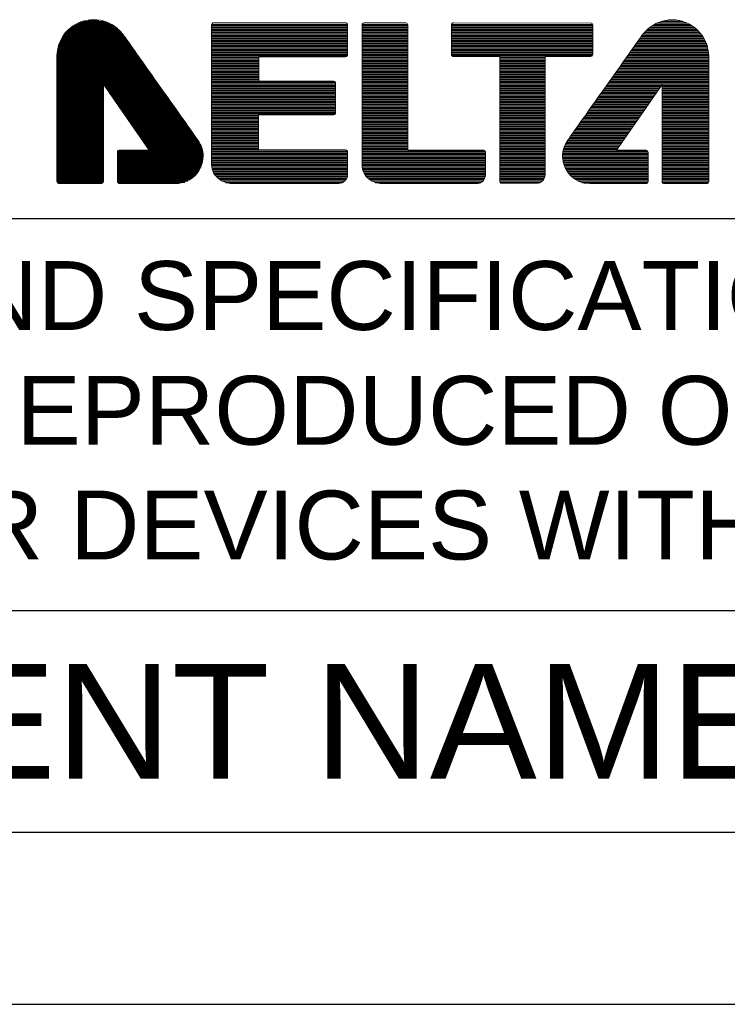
# Model space of a CAD drawing. Header units: millimetres. Extents: x 10777 to 12153, y -350 to 623.
# Tile 2 of 59: x 10953 to 11054, y -350 to -209. Entities that reach past the tile are written whole.
import ezdxf
from ezdxf.enums import TextEntityAlignment as Align

# ---------------------------------------------------------------- set-up
doc = ezdxf.new("R2010")
doc.units = ezdxf.units.MM
doc.layers.add('DIM', color=7, linetype='Continuous')
doc.styles.add('TEXTSTYLE_1', font='arial.ttf')

msp = doc.modelspace()

# ---------------------------------------------------------------- hatches: boundary and pattern name
h = msp.add_hatch()
h.set_pattern_fill('USER', scale=0.223437, pattern_type=0)
h.set_pattern_definition([(0, (6553.15967, -743.52064), (0, 0.223436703), [])])
edge = h.paths.add_edge_path()
edge.add_spline(control_points=[(11051.72, -224.25), (11051.72, -221.96), (11051.72, -219.6), (11051.72, -217.77)], knot_values=[0.930473, 0.930473, 0.930473, 0.930473, 0.942171, 0.942171, 0.942171, 0.942171], degree=3, periodic=0)
edge.add_line((11051.72, -217.77), (11037.78, -217.77))
edge.add_spline(control_points=[(11037.78, -217.77), (11037.32, -218.43), (11036.84, -219.1), (11036.38, -219.76)], knot_values=[0.127763, 0.127763, 0.127763, 0.127763, 0.136364, 0.136364, 0.136364, 0.136364], degree=3, periodic=0)
edge.add_spline(control_points=[(11036.38, -219.76), (11035.21, -221.41), (11034.07, -223.02), (11033.2, -224.25)], knot_values=[0.136364, 0.136364, 0.136364, 0.136364, 0.157769, 0.157769, 0.157769, 0.157769], degree=3, periodic=0)
edge.add_line((11033.2, -224.25), (11041.09, -224.25))
edge.add_spline(control_points=[(11041.09, -224.25), (11042.93, -221.62), (11045.08, -218.53), (11045.08, -218.53)], knot_values=[0.610286, 0.610286, 0.610286, 0.610286, 0.636364, 0.636364, 0.636364, 0.636364], degree=3, periodic=0)
edge.add_spline(control_points=[(11045.08, -218.53), (11045.08, -218.53), (11045.08, -221.23), (11045.08, -224.25)], knot_values=[0.636364, 0.636364, 0.636364, 0.636364, 0.656437, 0.656437, 0.656437, 0.656437], degree=3, periodic=0)
edge.add_line((11045.08, -224.25), (11051.72, -224.25))

# ---------------------------------------------------------------- linework, layer by layer
at = {"color": 7}
for p, q in [((10963.15, -209.34), (10964.63, -209.34)), ((10960.22, -210.79), (10967.57, -210.79)), ((10960.42, -210.61), (10967.37, -210.61)), ((10960.63, -210.43), (10967.15, -210.43)), ((10960.87, -210.25), (10966.91, -210.25)), ((10961.15, -210.06), (10966.64, -210.06)), ((10961.46, -209.88), (10966.32, -209.88)), ((10961.85, -209.7), (10965.94, -209.7)), ((10962.34, -209.52), (10965.44, -209.52)), ((10980.75, -210.18), (11000.16, -210.18)), ((10980.75, -210.4), (11000.16, -210.4)), ((10980.75, -210.62), (11000.16, -210.62)), ((10980.75, -210.85), (11000.16, -210.85)), ((10980.76, -209.95), (11000.16, -209.95)), ((11002.24, -210.18), (11008.76, -210.18)), ((11002.24, -210.4), (11008.76, -210.4)), ((11002.24, -210.62), (11008.76, -210.62)), ((11002.24, -210.85), (11008.76, -210.85)), ((11002.25, -209.95), (11008.75, -209.95)), ((11014.99, -210.18), (11035.17, -210.18)), ((11014.99, -210.4), (11035.17, -210.4)), ((11014.99, -210.62), (11035.17, -210.62)), ((11014.99, -210.85), (11035.17, -210.85)), ((11015, -209.95), (11035.16, -209.95)), ((11042.78, -210.85), (11050.21, -210.85)), ((11043.02, -210.62), (11049.97, -210.62)), ((11043.29, -210.4), (11049.7, -210.4)), ((11043.6, -210.18), (11049.39, -210.18)), ((11043.97, -209.95), (11049.03, -209.95)), ((11044.42, -209.73), (11048.58, -209.73)), ((11045.04, -209.51), (11047.96, -209.51)), ((10959.18, -212.25), (10968.72, -212.25)), ((10959.28, -212.07), (10968.6, -212.07)), ((10959.38, -211.89), (10968.47, -211.89)), ((10959.49, -211.7), (10968.34, -211.7)), ((10959.61, -211.52), (10968.21, -211.52)), ((10959.74, -211.34), (10968.07, -211.34)), ((10959.89, -211.16), (10967.91, -211.16)), ((10960.05, -210.97), (10967.75, -210.97)), ((10980.75, -211.07), (11000.16, -211.07)), ((10980.75, -211.29), (11000.16, -211.29)), ((10980.75, -211.52), (11000.16, -211.52)), ((10980.75, -211.74), (11000.16, -211.74)), ((10980.75, -211.96), (11000.16, -211.96)), ((10980.75, -212.19), (11000.16, -212.19)), ((11002.24, -211.07), (11008.76, -211.07)), ((11002.24, -211.29), (11008.76, -211.29)), ((11002.24, -211.52), (11008.76, -211.52)), ((11002.24, -211.74), (11008.76, -211.74)), ((11002.24, -211.96), (11008.76, -211.96)), ((11002.24, -212.19), (11008.76, -212.19)), ((11014.99, -211.07), (11035.17, -211.07)), ((11014.99, -211.29), (11035.17, -211.29)), ((11014.99, -211.52), (11035.17, -211.52)), ((11014.99, -211.74), (11035.17, -211.74)), ((11014.99, -211.96), (11035.17, -211.96)), ((11014.99, -212.19), (11035.17, -212.19)), ((11041.72, -212.19), (11051.17, -212.19)), ((11041.88, -211.96), (11051.05, -211.96)), ((11042.03, -211.74), (11050.92, -211.74)), ((11042.19, -211.52), (11050.77, -211.52)), ((11042.37, -211.29), (11050.6, -211.29)), ((11042.57, -211.07), (11050.42, -211.07)), ((10958.76, -213.52), (10969.62, -213.52)), ((10958.8, -213.34), (10969.49, -213.34)), ((10958.85, -213.16), (10969.36, -213.16)), ((10958.9, -212.98), (10969.23, -212.98)), ((10958.96, -212.8), (10969.11, -212.8)), ((10959.03, -212.61), (10968.98, -212.61)), ((10959.1, -212.43), (10968.85, -212.43)), ((10980.75, -212.41), (11000.16, -212.41)), ((10980.75, -212.64), (11000.16, -212.64)), ((10980.75, -212.86), (11000.16, -212.86)), ((10980.75, -213.08), (11000.16, -213.08)), ((10980.75, -213.31), (11000.16, -213.31)), ((10980.75, -213.53), (11000.16, -213.53)), ((11002.24, -212.41), (11008.76, -212.41)), ((11002.24, -212.64), (11008.76, -212.64)), ((11002.24, -212.86), (11008.76, -212.86)), ((11002.24, -213.08), (11008.76, -213.08)), ((11002.24, -213.31), (11008.76, -213.31)), ((11002.24, -213.53), (11008.76, -213.53)), ((11014.99, -212.41), (11035.17, -212.41)), ((11014.99, -212.64), (11035.17, -212.64)), ((11014.99, -212.86), (11035.17, -212.86)), ((11014.99, -213.08), (11035.17, -213.08)), ((11014.99, -213.31), (11035.17, -213.31)), ((11014.99, -213.53), (11035.17, -213.53)), ((11040.78, -213.53), (11051.62, -213.53)), ((11040.94, -213.31), (11051.58, -213.31)), ((11041.09, -213.08), (11051.52, -213.08)), ((11041.25, -212.86), (11051.45, -212.86)), ((11041.41, -212.64), (11051.37, -212.64)), ((11041.57, -212.41), (11051.27, -212.41)), ((10958.67, -214.43), (10970.26, -214.43)), ((10958.67, -214.62), (10970.39, -214.62)), ((10958.67, -214.8), (10970.52, -214.8)), ((10958.67, -214.98), (10970.65, -214.98)), ((10958.68, -214.25), (10970.13, -214.25)), ((10958.69, -214.07), (10970, -214.07)), ((10958.71, -213.89), (10969.87, -213.89)), ((10958.73, -213.71), (10969.75, -213.71)), ((10980.75, -213.75), (11000.16, -213.75)), ((10980.75, -213.98), (11000.16, -213.98)), ((10980.75, -214.2), (11000.16, -214.2)), ((10980.75, -214.42), (11000.14, -214.42)), ((10980.75, -214.65), (10987.51, -214.65)), ((10980.75, -214.87), (10987.51, -214.87)), ((11002.24, -213.75), (11008.76, -213.75)), ((11002.24, -213.98), (11008.76, -213.98)), ((11002.24, -214.2), (11008.76, -214.2)), ((11002.24, -214.42), (11008.76, -214.42)), ((11002.24, -214.65), (11008.76, -214.65)), ((11002.24, -214.87), (11008.76, -214.87)), ((11014.99, -213.75), (11035.17, -213.75)), ((11014.99, -213.98), (11035.17, -213.98)), ((11014.99, -214.2), (11035.17, -214.2)), ((11015.04, -214.42), (11035.11, -214.42)), ((11021.89, -214.65), (11028.36, -214.65)), ((11021.89, -214.87), (11028.36, -214.87)), ((11039.84, -214.87), (11051.72, -214.87)), ((11039.99, -214.65), (11051.72, -214.65)), ((11040.15, -214.42), (11051.72, -214.42)), ((11040.31, -214.2), (11051.71, -214.2)), ((11040.47, -213.98), (11051.69, -213.98)), ((11040.62, -213.75), (11051.66, -213.75)), ((10958.67, -215.16), (10970.77, -215.16)), ((10958.67, -215.34), (10970.9, -215.34)), ((10958.67, -215.53), (10971.03, -215.53)), ((10958.67, -215.71), (10971.16, -215.71)), ((10958.67, -215.89), (10971.29, -215.89)), ((10958.67, -216.07), (10971.42, -216.07)), ((10958.67, -216.25), (10971.54, -216.25)), ((10958.67, -216.44), (10971.67, -216.44)), ((10980.75, -215.09), (10987.51, -215.09)), ((10980.75, -215.32), (10987.51, -215.32)), ((10980.75, -215.54), (10987.51, -215.54)), ((10980.75, -215.76), (10987.51, -215.76)), ((10980.75, -215.99), (10987.51, -215.99)), ((10980.75, -216.21), (10987.51, -216.21)), ((10980.75, -216.43), (10987.51, -216.43)), ((11002.24, -215.09), (11008.76, -215.09)), ((11002.24, -215.32), (11008.76, -215.32)), ((11002.24, -215.54), (11008.76, -215.54)), ((11002.24, -215.76), (11008.76, -215.76)), ((11002.24, -215.99), (11008.76, -215.99)), ((11002.24, -216.21), (11008.76, -216.21)), ((11002.24, -216.43), (11008.76, -216.43)), ((11021.89, -215.09), (11028.36, -215.09)), ((11021.89, -215.32), (11028.36, -215.32)), ((11021.89, -215.54), (11028.36, -215.54)), ((11021.89, -215.76), (11028.36, -215.76)), ((11021.89, -215.99), (11028.36, -215.99)), ((11021.89, -216.21), (11028.36, -216.21)), ((11021.89, -216.43), (11028.36, -216.43)), ((11038.73, -216.43), (11051.72, -216.43)), ((11038.89, -216.21), (11051.72, -216.21)), ((11039.05, -215.99), (11051.72, -215.99)), ((11039.2, -215.76), (11051.72, -215.76)), ((11039.36, -215.54), (11051.72, -215.54)), ((11039.52, -215.32), (11051.72, -215.32)), ((11039.68, -215.09), (11051.72, -215.09)), ((10958.67, -216.62), (10971.8, -216.62)), ((10958.67, -216.8), (10971.93, -216.8)), ((10958.67, -216.98), (10972.06, -216.98)), ((10958.67, -217.16), (10972.19, -217.16)), ((10958.67, -217.35), (10972.32, -217.35)), ((10958.67, -217.53), (10972.45, -217.53)), ((10958.67, -217.71), (10972.57, -217.71)), ((10980.75, -216.66), (10987.51, -216.66)), ((10980.75, -216.88), (10987.51, -216.88)), ((10980.75, -217.1), (10987.51, -217.1)), ((10980.75, -217.33), (10987.51, -217.33)), ((10980.75, -217.55), (10987.51, -217.55)), ((10980.75, -217.77), (10987.51, -217.77)), ((11002.24, -216.66), (11008.76, -216.66)), ((11002.24, -216.88), (11008.76, -216.88)), ((11002.24, -217.1), (11008.76, -217.1)), ((11002.24, -217.33), (11008.76, -217.33)), ((11002.24, -217.55), (11008.76, -217.55)), ((11002.24, -217.77), (11008.76, -217.77)), ((11021.89, -216.66), (11028.36, -216.66)), ((11021.89, -216.88), (11028.36, -216.88)), ((11021.89, -217.1), (11028.36, -217.1)), ((11021.89, -217.33), (11028.36, -217.33)), ((11021.89, -217.55), (11028.36, -217.55)), ((11021.89, -217.77), (11028.36, -217.77)), ((11037.78, -217.77), (11051.72, -217.77)), ((11037.94, -217.55), (11051.72, -217.55)), ((11038.1, -217.33), (11051.72, -217.33)), ((11038.26, -217.1), (11051.72, -217.1)), ((11038.42, -216.88), (11051.72, -216.88)), ((11038.57, -216.66), (11051.72, -216.66)), ((10958.67, -217.89), (10972.7, -217.89)), ((10958.67, -218.07), (10972.83, -218.07)), ((10958.67, -218.26), (10972.96, -218.26)), ((10958.67, -218.44), (10973.09, -218.44)), ((10958.67, -218.62), (10965.31, -218.62)), ((10958.67, -218.8), (10965.31, -218.8)), ((10958.67, -218.99), (10965.31, -218.99)), ((10958.67, -219.17), (10965.31, -219.17)), ((10965.39, -218.62), (10973.22, -218.62)), ((10965.52, -218.8), (10973.35, -218.8)), ((10965.64, -218.99), (10973.48, -218.99)), ((10965.77, -219.17), (10973.6, -219.17)), ((10980.75, -218), (10987.51, -218)), ((10980.75, -218.22), (10998.41, -218.22)), ((10980.75, -218.44), (10998.45, -218.44)), ((10980.75, -218.67), (10998.45, -218.67)), ((10980.75, -218.89), (10998.45, -218.89)), ((10980.75, -219.11), (10998.45, -219.11)), ((11002.24, -218), (11008.76, -218)), ((11002.24, -218.22), (11008.76, -218.22)), ((11002.24, -218.44), (11008.76, -218.44)), ((11002.24, -218.67), (11008.76, -218.67)), ((11002.24, -218.89), (11008.76, -218.89)), ((11002.24, -219.11), (11008.76, -219.11)), ((11021.89, -218), (11028.36, -218)), ((11021.89, -218.22), (11028.36, -218.22)), ((11021.89, -218.44), (11028.36, -218.44)), ((11021.89, -218.67), (11028.36, -218.67)), ((11021.89, -218.89), (11028.36, -218.89)), ((11021.89, -219.11), (11028.36, -219.11)), ((10958.67, -219.35), (10965.31, -219.35)), ((10958.67, -219.53), (10965.31, -219.53)), ((10958.67, -219.71), (10965.31, -219.71)), ((10958.67, -219.9), (10965.31, -219.9)), ((10958.67, -220.08), (10965.31, -220.08)), ((10958.67, -220.26), (10965.31, -220.26)), ((10958.67, -220.44), (10965.31, -220.44)), ((10958.67, -220.62), (10965.31, -220.62)), ((10965.9, -219.35), (10973.73, -219.35)), ((10966.02, -219.53), (10973.86, -219.53)), ((10966.15, -219.71), (10973.99, -219.71)), ((10966.27, -219.9), (10974.12, -219.9)), ((10966.4, -220.08), (10974.25, -220.08)), ((10966.53, -220.26), (10974.38, -220.26)), ((10966.65, -220.44), (10974.51, -220.44)), ((10966.78, -220.62), (10974.63, -220.62)), ((10980.75, -219.34), (10998.45, -219.34)), ((10980.75, -219.56), (10998.45, -219.56)), ((10980.75, -219.79), (10998.45, -219.79)), ((10980.75, -220.01), (10998.45, -220.01)), ((10980.75, -220.23), (10998.45, -220.23)), ((10980.75, -220.46), (10998.45, -220.46)), ((10980.75, -220.68), (10998.45, -220.68)), ((11002.24, -219.34), (11008.76, -219.34)), ((11002.24, -219.56), (11008.76, -219.56)), ((11002.24, -219.79), (11008.76, -219.79)), ((11002.24, -220.01), (11008.76, -220.01)), ((11002.24, -220.23), (11008.76, -220.23)), ((11002.24, -220.46), (11008.76, -220.46)), ((11002.24, -220.68), (11008.76, -220.68)), ((11021.89, -219.34), (11028.36, -219.34)), ((11021.89, -219.56), (11028.36, -219.56)), ((11021.89, -219.79), (11028.36, -219.79)), ((11021.89, -220.01), (11028.36, -220.01)), ((11021.89, -220.23), (11028.36, -220.23)), ((11021.89, -220.46), (11028.36, -220.46)), ((11021.89, -220.68), (11028.36, -220.68)), ((10958.67, -220.81), (10965.31, -220.81)), ((10958.67, -220.99), (10965.31, -220.99)), ((10958.67, -221.17), (10965.31, -221.17)), ((10958.67, -221.35), (10965.31, -221.35)), ((10958.67, -221.53), (10965.31, -221.53)), ((10958.67, -221.72), (10965.31, -221.72)), ((10958.67, -221.9), (10965.31, -221.9)), ((10958.67, -222.08), (10965.31, -222.08)), ((10966.91, -220.81), (10974.76, -220.81)), ((10967.03, -220.99), (10974.89, -220.99)), ((10967.16, -221.17), (10975.02, -221.17)), ((10967.29, -221.35), (10975.15, -221.35)), ((10967.41, -221.53), (10975.28, -221.53)), ((10967.54, -221.72), (10975.41, -221.72)), ((10967.67, -221.9), (10975.54, -221.9)), ((10967.79, -222.08), (10975.67, -222.08)), ((10980.75, -220.9), (10998.45, -220.9)), ((10980.75, -221.13), (10998.45, -221.13)), ((10980.75, -221.35), (10998.45, -221.35)), ((10980.75, -221.57), (10998.45, -221.57)), ((10980.75, -221.8), (10998.45, -221.8)), ((10980.75, -222.02), (10998.45, -222.02)), ((11002.24, -220.9), (11008.76, -220.9)), ((11002.24, -221.13), (11008.76, -221.13)), ((11002.24, -221.35), (11008.76, -221.35)), ((11002.24, -221.57), (11008.76, -221.57)), ((11002.24, -221.8), (11008.76, -221.8)), ((11002.24, -222.02), (11008.76, -222.02)), ((11021.89, -220.9), (11028.36, -220.9)), ((11021.89, -221.13), (11028.36, -221.13)), ((11021.89, -221.35), (11028.36, -221.35)), ((11021.89, -221.57), (11028.36, -221.57)), ((11021.89, -221.8), (11028.36, -221.8)), ((11021.89, -222.02), (11028.36, -222.02)), ((10958.67, -222.26), (10965.31, -222.26)), ((10958.67, -222.44), (10965.31, -222.44)), ((10958.67, -222.63), (10965.31, -222.63)), ((10958.67, -222.81), (10965.31, -222.81)), ((10958.67, -222.99), (10965.31, -222.99)), ((10958.67, -223.17), (10965.31, -223.17)), ((10958.67, -223.35), (10965.31, -223.35)), ((10967.92, -222.26), (10975.79, -222.26)), ((10968.05, -222.44), (10975.92, -222.44)), ((10968.17, -222.63), (10976.05, -222.63)), ((10968.3, -222.81), (10976.18, -222.81)), ((10968.43, -222.99), (10976.31, -222.99)), ((10968.55, -223.17), (10976.44, -223.17)), ((10968.68, -223.35), (10976.57, -223.35)), ((10980.75, -222.24), (10998.45, -222.24)), ((10980.75, -222.47), (10998.45, -222.47)), ((10980.75, -222.69), (10998.43, -222.69)), ((10980.75, -222.91), (10987.47, -222.91)), ((10980.75, -223.14), (10987.47, -223.14)), ((10980.75, -223.36), (10987.47, -223.36)), ((11002.24, -222.24), (11008.76, -222.24)), ((11002.24, -222.47), (11008.76, -222.47)), ((11002.24, -222.69), (11008.76, -222.69)), ((11002.24, -222.91), (11008.76, -222.91)), ((11002.24, -223.14), (11008.76, -223.14)), ((11002.24, -223.36), (11008.76, -223.36)), ((11021.89, -222.24), (11028.36, -222.24)), ((11021.89, -222.47), (11028.36, -222.47)), ((11021.89, -222.69), (11028.36, -222.69)), ((11021.89, -222.91), (11028.36, -222.91)), ((11021.89, -223.14), (11028.36, -223.14)), ((11021.89, -223.36), (11028.36, -223.36)), ((10958.67, -223.54), (10965.31, -223.54)), ((10958.67, -223.72), (10965.31, -223.72)), ((10958.67, -223.9), (10965.31, -223.9)), ((10958.67, -224.08), (10965.31, -224.08)), ((10958.67, -224.26), (10965.31, -224.26)), ((10958.67, -224.45), (10965.31, -224.45)), ((10958.67, -224.63), (10965.31, -224.63)), ((10958.67, -224.81), (10965.31, -224.81)), ((10968.81, -223.54), (10976.7, -223.54)), ((10968.93, -223.72), (10976.83, -223.72)), ((10969.06, -223.9), (10976.95, -223.9)), ((10969.19, -224.08), (10977.08, -224.08)), ((10969.31, -224.26), (10977.21, -224.26)), ((10969.44, -224.45), (10977.34, -224.45)), ((10969.57, -224.63), (10977.47, -224.63)), ((10969.69, -224.81), (10977.6, -224.81)), ((10980.75, -223.58), (10987.47, -223.58)), ((10980.75, -223.81), (10987.47, -223.81)), ((10980.75, -224.03), (10987.47, -224.03)), ((10980.75, -224.25), (10987.47, -224.25)), ((10980.75, -224.48), (10987.47, -224.48)), ((10980.75, -224.7), (10987.47, -224.7)), ((11002.24, -223.58), (11008.76, -223.58)), ((11002.24, -223.81), (11008.76, -223.81)), ((11002.24, -224.03), (11008.76, -224.03)), ((11002.24, -224.25), (11008.76, -224.25)), ((11002.24, -224.48), (11008.76, -224.48)), ((11002.24, -224.7), (11008.76, -224.7)), ((11021.89, -223.58), (11028.36, -223.58)), ((11021.89, -223.81), (11028.36, -223.81)), ((11021.89, -224.03), (11028.36, -224.03)), ((11021.89, -224.25), (11028.36, -224.25)), ((11021.89, -224.48), (11028.36, -224.48)), ((11021.89, -224.7), (11028.36, -224.7)), ((11032.88, -224.7), (11040.78, -224.7)), ((11033.04, -224.48), (11040.94, -224.48)), ((11033.2, -224.25), (11041.09, -224.25)), ((11045.08, -224.25), (11051.72, -224.25)), ((11045.08, -224.48), (11051.72, -224.48)), ((11045.08, -224.7), (11051.72, -224.7)), ((10958.67, -224.99), (10965.31, -224.99)), ((10958.67, -225.18), (10965.31, -225.18)), ((10958.67, -225.36), (10965.31, -225.36)), ((10958.67, -225.54), (10965.31, -225.54)), ((10958.67, -225.72), (10965.31, -225.72)), ((10958.67, -225.9), (10965.31, -225.9)), ((10958.67, -226.09), (10965.31, -226.09)), ((10958.67, -226.27), (10965.31, -226.27)), ((10969.82, -224.99), (10977.73, -224.99)), ((10969.95, -225.18), (10977.86, -225.18)), ((10970.07, -225.36), (10977.99, -225.36)), ((10970.2, -225.54), (10978.11, -225.54)), ((10970.33, -225.72), (10978.24, -225.72)), ((10970.45, -225.9), (10978.37, -225.9)), ((10970.58, -226.09), (10978.5, -226.09)), ((10970.71, -226.27), (10978.63, -226.27)), ((10980.75, -224.92), (10987.47, -224.92)), ((10980.75, -225.15), (10987.47, -225.15)), ((10980.75, -225.37), (10987.47, -225.37)), ((10980.75, -225.59), (10987.47, -225.59)), ((10980.75, -225.82), (10987.47, -225.82)), ((10980.75, -226.04), (10987.47, -226.04)), ((10980.75, -226.26), (10987.47, -226.26)), ((11002.24, -224.92), (11008.76, -224.92)), ((11002.24, -225.15), (11008.76, -225.15)), ((11002.24, -225.37), (11008.76, -225.37)), ((11002.24, -225.59), (11008.76, -225.59)), ((11002.24, -225.82), (11008.76, -225.82)), ((11002.24, -226.04), (11008.76, -226.04)), ((11002.24, -226.26), (11008.76, -226.26)), ((11021.89, -224.92), (11028.36, -224.92)), ((11021.89, -225.15), (11028.36, -225.15)), ((11021.89, -225.37), (11028.36, -225.37)), ((11021.89, -225.59), (11028.36, -225.59)), ((11021.89, -225.82), (11028.36, -225.82)), ((11021.89, -226.04), (11028.36, -226.04)), ((11021.89, -226.26), (11028.36, -226.26)), ((11031.77, -226.26), (11039.7, -226.26)), ((11031.93, -226.04), (11039.85, -226.04)), ((11032.09, -225.82), (11040.01, -225.82)), ((11032.25, -225.59), (11040.16, -225.59)), ((11032.41, -225.37), (11040.32, -225.37)), ((11032.57, -225.15), (11040.47, -225.15)), ((11032.72, -224.92), (11040.63, -224.92)), ((11045.08, -224.92), (11051.72, -224.92)), ((11045.08, -225.15), (11051.72, -225.15)), ((11045.08, -225.37), (11051.72, -225.37)), ((11045.08, -225.59), (11051.72, -225.59)), ((11045.08, -225.82), (11051.72, -225.82)), ((11045.08, -226.04), (11051.72, -226.04)), ((11045.08, -226.26), (11051.72, -226.26)), ((10958.67, -226.45), (10965.31, -226.45)), ((10958.67, -226.63), (10965.31, -226.63)), ((10958.67, -226.81), (10965.31, -226.81)), ((10958.67, -227), (10965.31, -227)), ((10958.67, -227.18), (10965.31, -227.18)), ((10958.67, -227.36), (10965.31, -227.36)), ((10958.67, -227.54), (10965.31, -227.54)), ((10970.83, -226.45), (10978.76, -226.45)), ((10970.96, -226.63), (10978.89, -226.63)), ((10971.08, -226.81), (10979, -226.81)), ((10971.21, -227), (10979.1, -227)), ((10971.34, -227.18), (10979.19, -227.18)), ((10971.46, -227.36), (10979.27, -227.36)), ((10971.59, -227.54), (10979.33, -227.54)), ((10980.75, -226.49), (10987.47, -226.49)), ((10980.75, -226.71), (10987.47, -226.71)), ((10980.75, -226.93), (10987.47, -226.93)), ((10980.75, -227.16), (10987.47, -227.16)), ((10980.75, -227.38), (10987.47, -227.38)), ((10980.75, -227.61), (10987.47, -227.61)), ((11002.24, -226.49), (11008.76, -226.49)), ((11002.24, -226.71), (11008.76, -226.71)), ((11002.24, -226.93), (11008.76, -226.93)), ((11002.24, -227.16), (11008.76, -227.16)), ((11002.24, -227.38), (11008.76, -227.38)), ((11002.24, -227.61), (11008.76, -227.61)), ((11021.89, -226.49), (11028.36, -226.49)), ((11021.89, -226.71), (11028.36, -226.71)), ((11021.89, -226.93), (11028.36, -226.93)), ((11021.89, -227.16), (11028.36, -227.16)), ((11021.89, -227.38), (11028.36, -227.38)), ((11021.89, -227.61), (11028.36, -227.61)), ((11031.04, -227.61), (11038.76, -227.61)), ((11031.12, -227.38), (11038.92, -227.38)), ((11031.22, -227.16), (11039.08, -227.16)), ((11031.33, -226.93), (11039.23, -226.93)), ((11031.46, -226.71), (11039.39, -226.71)), ((11031.62, -226.49), (11039.54, -226.49)), ((11045.08, -226.49), (11051.72, -226.49)), ((11045.08, -226.71), (11051.72, -226.71)), ((11045.08, -226.93), (11051.72, -226.93)), ((11045.08, -227.16), (11051.72, -227.16)), ((11045.08, -227.38), (11051.72, -227.38)), ((11045.08, -227.61), (11051.72, -227.61)), ((10958.67, -227.72), (10965.31, -227.72)), ((10958.67, -227.91), (10965.31, -227.91)), ((10958.67, -228.09), (10965.31, -228.09)), ((10958.67, -228.27), (10965.31, -228.27)), ((10958.67, -228.45), (10965.31, -228.45)), ((10958.67, -228.63), (10965.31, -228.63)), ((10958.67, -228.82), (10965.31, -228.82)), ((10958.67, -229), (10965.31, -229)), ((10967.32, -228.27), (10979.5, -228.27)), ((10967.32, -228.45), (10979.52, -228.45)), ((10967.32, -228.63), (10979.53, -228.63)), ((10967.32, -228.82), (10979.54, -228.82)), ((10967.32, -229), (10979.53, -229)), ((10967.34, -228.09), (10979.47, -228.09)), ((10967.56, -227.91), (10979.44, -227.91)), ((10971.72, -227.72), (10979.39, -227.72)), ((10980.75, -227.83), (10987.47, -227.83)), ((10980.75, -228.05), (11000.15, -228.05)), ((10980.75, -228.28), (11000.16, -228.28)), ((10980.75, -228.5), (11000.16, -228.5)), ((10980.75, -228.72), (11000.16, -228.72)), ((10980.75, -228.95), (11000.16, -228.95)), ((11002.24, -227.83), (11008.76, -227.83)), ((11002.24, -228.05), (11019.83, -228.05)), ((11002.24, -228.28), (11019.87, -228.28)), ((11002.24, -228.5), (11019.87, -228.5)), ((11002.24, -228.72), (11019.87, -228.72)), ((11002.24, -228.95), (11019.87, -228.95)), ((11021.89, -227.83), (11028.36, -227.83)), ((11021.89, -228.05), (11028.36, -228.05)), ((11021.89, -228.28), (11028.36, -228.28)), ((11021.89, -228.5), (11028.36, -228.5)), ((11021.89, -228.72), (11028.36, -228.72)), ((11021.89, -228.95), (11028.36, -228.95)), ((11030.86, -228.72), (11043.07, -228.72)), ((11030.86, -228.95), (11043.07, -228.95)), ((11030.87, -228.5), (11043.07, -228.5)), ((11030.89, -228.28), (11043.07, -228.28)), ((11030.93, -228.05), (11043.03, -228.05)), ((11030.98, -227.83), (11038.61, -227.83)), ((11045.08, -227.83), (11051.72, -227.83)), ((11045.08, -228.05), (11051.72, -228.05)), ((11045.08, -228.28), (11051.72, -228.28)), ((11045.08, -228.5), (11051.72, -228.5)), ((11045.08, -228.72), (11051.72, -228.72)), ((11045.08, -228.95), (11051.72, -228.95)), ((10958.67, -229.18), (10965.31, -229.18)), ((10958.67, -229.36), (10965.31, -229.36)), ((10958.67, -229.54), (10965.31, -229.54)), ((10958.67, -229.73), (10965.31, -229.73)), ((10958.67, -229.91), (10965.31, -229.91)), ((10958.67, -230.09), (10965.31, -230.09)), ((10958.67, -230.27), (10965.31, -230.27)), ((10958.67, -230.45), (10965.31, -230.45)), ((10967.32, -229.18), (10979.52, -229.18)), ((10967.32, -229.36), (10979.49, -229.36)), ((10967.32, -229.54), (10979.46, -229.54)), ((10967.32, -229.73), (10979.42, -229.73)), ((10967.32, -229.91), (10979.37, -229.91)), ((10967.32, -230.09), (10979.31, -230.09)), ((10967.32, -230.27), (10979.24, -230.27)), ((10967.32, -230.45), (10979.16, -230.45)), ((10980.75, -229.17), (11000.16, -229.17)), ((10980.75, -229.39), (11000.16, -229.39)), ((10980.75, -229.62), (11000.16, -229.62)), ((10980.75, -229.84), (11000.16, -229.84)), ((10980.75, -230.06), (11000.16, -230.06)), ((10980.77, -230.29), (11000.16, -230.29)), ((10980.81, -230.51), (11000.16, -230.51)), ((11002.24, -229.17), (11019.87, -229.17)), ((11002.24, -229.39), (11019.87, -229.39)), ((11002.24, -229.62), (11019.87, -229.62)), ((11002.24, -229.84), (11019.87, -229.84)), ((11002.25, -230.06), (11019.87, -230.06)), ((11002.26, -230.29), (11019.87, -230.29)), ((11002.3, -230.51), (11019.87, -230.51)), ((11021.89, -229.17), (11028.36, -229.17)), ((11021.89, -229.39), (11028.36, -229.39)), ((11021.89, -229.62), (11028.36, -229.62)), ((11021.89, -229.84), (11028.36, -229.84)), ((11021.89, -230.06), (11028.36, -230.06)), ((11021.89, -230.29), (11028.36, -230.29)), ((11021.89, -230.51), (11028.36, -230.51)), ((11030.87, -229.17), (11043.07, -229.17)), ((11030.9, -229.39), (11043.07, -229.39)), ((11030.94, -229.62), (11043.07, -229.62)), ((11031, -229.84), (11043.07, -229.84)), ((11031.07, -230.06), (11043.07, -230.06)), ((11031.15, -230.29), (11043.07, -230.29)), ((11031.25, -230.51), (11043.07, -230.51)), ((11045.08, -229.17), (11051.72, -229.17)), ((11045.08, -229.39), (11051.72, -229.39)), ((11045.08, -229.62), (11051.72, -229.62)), ((11045.08, -229.84), (11051.72, -229.84)), ((11045.08, -230.06), (11051.72, -230.06)), ((11045.08, -230.29), (11051.72, -230.29)), ((11045.08, -230.51), (11051.72, -230.51)), ((10958.67, -230.64), (10965.31, -230.64)), ((10958.67, -230.82), (10965.31, -230.82)), ((10958.67, -231), (10965.31, -231)), ((10958.67, -231.18), (10965.31, -231.18)), ((10958.67, -231.36), (10965.31, -231.36)), ((10958.67, -231.55), (10965.31, -231.55)), ((10958.67, -231.73), (10965.31, -231.73)), ((10958.67, -231.91), (10965.31, -231.91)), ((10967.32, -230.64), (10979.07, -230.64)), ((10967.32, -230.82), (10978.96, -230.82)), ((10967.32, -231), (10978.84, -231)), ((10967.32, -231.18), (10978.71, -231.18)), ((10967.32, -231.36), (10978.55, -231.36)), ((10967.32, -231.55), (10978.38, -231.55)), ((10967.32, -231.73), (10978.18, -231.73)), ((10967.32, -231.91), (10977.95, -231.91)), ((10980.87, -230.73), (11000.16, -230.73)), ((10980.95, -230.96), (11000.16, -230.96)), ((10981.07, -231.18), (11000.16, -231.18)), ((10981.21, -231.4), (11000.16, -231.4)), ((10981.39, -231.63), (11000.16, -231.63)), ((10981.61, -231.85), (11000.1, -231.85)), ((11002.35, -230.73), (11019.87, -230.73)), ((11002.43, -230.96), (11019.87, -230.96)), ((11002.52, -231.18), (11019.87, -231.18)), ((11002.65, -231.4), (11019.87, -231.4)), ((11002.81, -231.63), (11019.85, -231.63)), ((11003.01, -231.85), (11019.78, -231.85)), ((11021.89, -230.73), (11028.36, -230.73)), ((11021.89, -230.96), (11028.36, -230.96)), ((11021.89, -231.18), (11028.36, -231.18)), ((11021.89, -231.4), (11028.36, -231.4)), ((11021.89, -231.63), (11028.34, -231.63)), ((11021.89, -231.85), (11028.28, -231.85)), ((11031.37, -230.73), (11043.07, -230.73)), ((11031.51, -230.96), (11043.07, -230.96)), ((11031.67, -231.18), (11043.07, -231.18)), ((11031.86, -231.4), (11043.07, -231.4)), ((11032.08, -231.63), (11043.07, -231.63)), ((11032.34, -231.85), (11043.07, -231.85)), ((11045.08, -230.73), (11051.72, -230.73)), ((11045.08, -230.96), (11051.72, -230.96)), ((11045.08, -231.18), (11051.72, -231.18)), ((11045.08, -231.4), (11051.72, -231.4)), ((11045.08, -231.63), (11051.72, -231.63)), ((11045.08, -231.85), (11051.72, -231.85)), ((10958.67, -232.09), (10965.31, -232.09)), ((10958.67, -232.28), (10965.31, -232.28)), ((10958.68, -232.46), (10965.3, -232.46)), ((10958.84, -232.64), (10965.15, -232.64)), ((10967.32, -232.09), (10977.68, -232.09)), ((10967.32, -232.28), (10977.35, -232.28)), ((10967.33, -232.46), (10976.91, -232.46)), ((10967.48, -232.64), (10976.1, -232.64)), ((10981.89, -232.07), (10999.97, -232.07)), ((10982.25, -232.3), (10999.77, -232.3)), ((10982.76, -232.52), (10999.46, -232.52)), ((11003.27, -232.07), (11019.66, -232.07)), ((11003.61, -232.3), (11019.5, -232.3)), ((11004.11, -232.52), (11019.25, -232.52)), ((11021.89, -232.07), (11028.17, -232.07)), ((11021.89, -232.3), (11027.99, -232.3)), ((11021.95, -232.52), (11027.66, -232.52)), ((11032.65, -232.07), (11043.07, -232.07)), ((11033.06, -232.3), (11043.07, -232.3)), ((11033.64, -232.52), (11043.04, -232.52)), ((11045.08, -232.07), (11051.72, -232.07)), ((11045.08, -232.3), (11051.72, -232.3)), ((11045.11, -232.52), (11051.69, -232.52)), ((11440.26, -237.72), (10801.44, -237.72)), ((11440.26, -293.69), (10801.44, -293.69)), ((10801.44, -325.28), (11440.26, -325.28)), ((10776.87, -349.85), (11464.83, -349.85))]:
    msp.add_line(p, q, dxfattribs=at)
at = {"color": 7, "lineweight": 5}
for points, knots in [([(10974.02, -219.75), (10971.54, -216.25), (10968.91, -212.53), (10968.35, -211.71), (10968.35, -211.71), (10968.34, -211.71), (10968.34, -211.71), (10968.34, -211.71), (10968.34, -211.71), (10968.02, -211.24), (10967.59, -210.79), (10967.25, -210.5), (10967.25, -210.5), (10966.34, -209.74), (10965.17, -209.28), (10963.89, -209.28), (10963.89, -209.28), (10961.01, -209.28), (10958.67, -211.62), (10958.67, -214.51), (10958.67, -214.51), (10958.67, -214.51), (10958.67, -214.51), (10958.67, -214.51), (10958.67, -214.51), (10958.67, -214.51), (10958.67, -214.51), (10958.67, -214.51), (10958.67, -214.51), (10958.67, -214.51), (10958.67, -222.46), (10958.67, -222.46), (10958.67, -222.46), (10958.67, -226.6), (10958.67, -231.07), (10958.67, -232.39), (10958.67, -232.39), (10958.67, -232.46), (10958.7, -232.53), (10958.75, -232.58), (10958.75, -232.58), (10958.81, -232.63), (10958.88, -232.66), (10958.95, -232.66), (10958.95, -232.66), (10958.95, -232.66), (10965.03, -232.66), (10965.03, -232.66), (10965.03, -232.66), (10965.11, -232.66), (10965.18, -232.63), (10965.23, -232.58), (10965.23, -232.58), (10965.28, -232.53), (10965.31, -232.46), (10965.31, -232.39), (10965.31, -232.39), (10965.31, -232.39), (10965.31, -218.51), (10965.31, -218.51), (10965.31, -218.51), (10965.31, -218.51), (10971.84, -227.9), (10971.84, -227.9), (10971.84, -227.9), (10971.84, -227.9), (10967.6, -227.9), (10967.6, -227.9), (10967.6, -227.9), (10967.53, -227.9), (10967.45, -227.93), (10967.4, -227.98), (10967.4, -227.98), (10967.35, -228.04), (10967.32, -228.11), (10967.32, -228.18), (10967.32, -228.18), (10967.32, -228.18), (10967.32, -232.39), (10967.32, -232.39), (10967.32, -232.39), (10967.32, -232.46), (10967.35, -232.53), (10967.4, -232.58), (10967.4, -232.58), (10967.46, -232.63), (10967.53, -232.66), (10967.6, -232.66), (10967.6, -232.66), (10967.6, -232.66), (10975.66, -232.66), (10975.66, -232.66), (10975.66, -232.66), (10977.8, -232.66), (10979.54, -230.93), (10979.54, -228.78), (10979.54, -228.78), (10979.54, -227.95), (10979.28, -227.18), (10978.83, -226.55), (10978.83, -226.55), (10978.83, -226.55), (10976.5, -223.26), (10974.02, -219.75)], [0, 0, 0, 0, 0.038462, 0.038462, 0.038462, 0.038462, 0.076923, 0.076923, 0.076923, 0.076923, 0.115385, 0.115385, 0.115385, 0.115385, 0.153846, 0.153846, 0.153846, 0.153846, 0.192308, 0.192308, 0.192308, 0.192308, 0.230769, 0.230769, 0.230769, 0.230769, 0.269231, 0.269231, 0.269231, 0.269231, 0.307692, 0.307692, 0.307692, 0.307692, 0.346154, 0.346154, 0.346154, 0.346154, 0.384615, 0.384615, 0.384615, 0.384615, 0.423077, 0.423077, 0.423077, 0.423077, 0.461538, 0.461538, 0.461538, 0.461538, 0.5, 0.5, 0.5, 0.5, 0.538462, 0.538462, 0.538462, 0.538462, 0.576923, 0.576923, 0.576923, 0.576923, 0.615385, 0.615385, 0.615385, 0.615385, 0.653846, 0.653846, 0.653846, 0.653846, 0.692308, 0.692308, 0.692308, 0.692308, 0.730769, 0.730769, 0.730769, 0.730769, 0.769231, 0.769231, 0.769231, 0.769231, 0.807692, 0.807692, 0.807692, 0.807692, 0.846154, 0.846154, 0.846154, 0.846154, 0.884615, 0.884615, 0.884615, 0.884615, 0.923077, 0.923077, 0.923077, 0.923077, 0.961538, 0.961538, 0.961538, 0.961538, 1, 1, 1, 1]), ([(11051.64, -232.6), (11051.69, -232.54), (11051.72, -232.47), (11051.72, -232.4), (11051.72, -232.4), (11051.72, -232.4), (11051.72, -214.52), (11051.72, -214.52), (11051.72, -214.52), (11051.72, -211.64), (11049.38, -209.3), (11046.5, -209.3)], [0.8636364, 0.8636364, 0.8636364, 0.8636364, 0.9090909, 0.9090909, 0.9090909, 0.9090909, 0.9545455, 0.9545455, 0.9545455, 0.9545455, 1, 1, 1, 1]), ([(11000.16, -228.14), (11000.16, -228.07), (11000.13, -228), (11000.08, -227.95), (11000.08, -227.95), (11000.03, -227.9), (10999.96, -227.87), (10999.89, -227.87), (10999.89, -227.87), (10999.89, -227.87), (10987.47, -227.87), (10987.47, -227.87), (10987.47, -227.87), (10987.47, -227.87), (10987.47, -222.86), (10987.47, -222.86), (10987.47, -222.86), (10987.47, -222.86), (10998.17, -222.86), (10998.17, -222.86), (10998.17, -222.86), (10998.25, -222.86), (10998.32, -222.83), (10998.37, -222.78), (10998.37, -222.78), (10998.42, -222.72), (10998.45, -222.65), (10998.45, -222.58), (10998.45, -222.58), (10998.45, -222.58), (10998.45, -218.36), (10998.45, -218.36), (10998.45, -218.36), (10998.45, -218.29), (10998.42, -218.22), (10998.37, -218.16), (10998.37, -218.16), (10998.32, -218.11), (10998.25, -218.08), (10998.17, -218.08), (10998.17, -218.08), (10998.17, -218.08), (10987.51, -218.08), (10987.51, -218.08), (10987.51, -218.08), (10987.51, -218.08), (10987.51, -214.58), (10987.51, -214.58), (10987.51, -214.58), (10987.51, -214.58), (10999.89, -214.58), (10999.89, -214.58), (10999.89, -214.58), (10999.96, -214.58), (11000.03, -214.56), (11000.08, -214.5), (11000.08, -214.5), (11000.13, -214.45), (11000.16, -214.38), (11000.16, -214.31), (11000.16, -214.31), (11000.16, -214.31), (11000.16, -210.01), (11000.16, -210.01), (11000.16, -210.01), (11000.16, -209.94), (11000.13, -209.87), (11000.08, -209.81), (11000.08, -209.81), (11000.03, -209.76), (10999.96, -209.73), (10999.89, -209.73), (10999.89, -209.73), (10999.89, -209.73), (10981.03, -209.73), (10981.03, -209.73), (10981.03, -209.73), (10980.96, -209.73), (10980.89, -209.76), (10980.84, -209.81), (10980.84, -209.81), (10980.78, -209.87), (10980.75, -209.94), (10980.75, -210.01), (10980.75, -210.01), (10980.75, -210.01), (10980.75, -230), (10980.75, -230), (10980.75, -230), (10980.75, -230.84), (10981.18, -231.51), (10981.75, -231.97), (10981.75, -231.97), (10982.33, -232.43), (10983.04, -232.67), (10983.63, -232.68), (10983.63, -232.68), (10983.63, -232.68), (10998.92, -232.68), (10998.92, -232.68), (10998.92, -232.68), (10999.24, -232.67), (10999.53, -232.51), (10999.78, -232.29), (10999.78, -232.29), (10999.9, -232.17), (10999.99, -232.05), (11000.05, -231.95), (11000.05, -231.95), (11000.08, -231.89), (11000.11, -231.84), (11000.12, -231.8), (11000.12, -231.8), (11000.14, -231.75), (11000.16, -231.73), (11000.16, -231.63), (11000.16, -231.63), (11000.16, -231.63), (11000.16, -231.62), (11000.16, -231.62), (11000.16, -231.62), (11000.16, -231.62), (11000.16, -228.14), (11000.16, -228.14)], [0, 0, 0, 0, 0.032258, 0.032258, 0.032258, 0.032258, 0.064516, 0.064516, 0.064516, 0.064516, 0.096774, 0.096774, 0.096774, 0.096774, 0.129032, 0.129032, 0.129032, 0.129032, 0.16129, 0.16129, 0.16129, 0.16129, 0.193548, 0.193548, 0.193548, 0.193548, 0.225806, 0.225806, 0.225806, 0.225806, 0.258065, 0.258065, 0.258065, 0.258065, 0.290323, 0.290323, 0.290323, 0.290323, 0.322581, 0.322581, 0.322581, 0.322581, 0.354839, 0.354839, 0.354839, 0.354839, 0.387097, 0.387097, 0.387097, 0.387097, 0.419355, 0.419355, 0.419355, 0.419355, 0.451613, 0.451613, 0.451613, 0.451613, 0.483871, 0.483871, 0.483871, 0.483871, 0.516129, 0.516129, 0.516129, 0.516129, 0.548387, 0.548387, 0.548387, 0.548387, 0.580645, 0.580645, 0.580645, 0.580645, 0.612903, 0.612903, 0.612903, 0.612903, 0.645161, 0.645161, 0.645161, 0.645161, 0.677419, 0.677419, 0.677419, 0.677419, 0.709677, 0.709677, 0.709677, 0.709677, 0.741935, 0.741935, 0.741935, 0.741935, 0.774194, 0.774194, 0.774194, 0.774194, 0.806452, 0.806452, 0.806452, 0.806452, 0.83871, 0.83871, 0.83871, 0.83871, 0.870968, 0.870968, 0.870968, 0.870968, 0.903226, 0.903226, 0.903226, 0.903226, 0.935484, 0.935484, 0.935484, 0.935484, 0.967742, 0.967742, 0.967742, 0.967742, 1, 1, 1, 1]), ([(11019.87, -228.19), (11019.87, -228.12), (11019.84, -228.05), (11019.79, -228), (11019.79, -228), (11019.74, -227.95), (11019.67, -227.92), (11019.6, -227.92), (11019.6, -227.92), (11019.6, -227.92), (11008.76, -227.92), (11008.76, -227.92), (11008.76, -227.92), (11008.76, -227.92), (11008.76, -210.03), (11008.76, -210.03), (11008.76, -210.03), (11008.76, -209.95), (11008.73, -209.88), (11008.68, -209.83), (11008.68, -209.83), (11008.63, -209.78), (11008.56, -209.75), (11008.49, -209.75), (11008.49, -209.75), (11008.49, -209.75), (11002.52, -209.75), (11002.52, -209.75), (11002.52, -209.75), (11002.37, -209.75), (11002.24, -209.87), (11002.24, -210.03), (11002.24, -210.03), (11002.24, -210.03), (11002.24, -212.42), (11002.24, -212.42), (11002.24, -212.42), (11002.24, -212.42), (11002.24, -218.97), (11002.24, -218.97), (11002.24, -218.97), (11002.24, -218.97), (11002.24, -229.91), (11002.24, -229.91), (11002.24, -229.91), (11002.24, -230.92), (11002.68, -231.61), (11003.23, -232.04), (11003.23, -232.04), (11003.79, -232.49), (11004.48, -232.68), (11005, -232.68), (11005, -232.68), (11005, -232.68), (11018.79, -232.68), (11018.79, -232.68), (11018.79, -232.68), (11018.79, -232.68), (11018.79, -232.68), (11018.79, -232.68), (11018.79, -232.68), (11018.79, -232.68), (11018.8, -232.68), (11018.8, -232.68), (11018.8, -232.68), (11019.1, -232.67), (11019.34, -232.49), (11019.55, -232.23), (11019.55, -232.23), (11019.75, -231.97), (11019.86, -231.69), (11019.87, -231.45), (11019.87, -231.45), (11019.87, -231.45), (11019.87, -231.45), (11019.87, -231.45), (11019.87, -231.45), (11019.87, -231.45), (11019.87, -231.44), (11019.87, -231.44), (11019.87, -231.44), (11019.87, -231.05), (11019.87, -229.07), (11019.87, -228.19)], [0, 0, 0, 0, 0.047619, 0.047619, 0.047619, 0.047619, 0.095238, 0.095238, 0.095238, 0.095238, 0.142857, 0.142857, 0.142857, 0.142857, 0.190476, 0.190476, 0.190476, 0.190476, 0.238095, 0.238095, 0.238095, 0.238095, 0.285714, 0.285714, 0.285714, 0.285714, 0.333333, 0.333333, 0.333333, 0.333333, 0.380952, 0.380952, 0.380952, 0.380952, 0.428571, 0.428571, 0.428571, 0.428571, 0.47619, 0.47619, 0.47619, 0.47619, 0.52381, 0.52381, 0.52381, 0.52381, 0.571429, 0.571429, 0.571429, 0.571429, 0.619048, 0.619048, 0.619048, 0.619048, 0.666667, 0.666667, 0.666667, 0.666667, 0.714286, 0.714286, 0.714286, 0.714286, 0.761905, 0.761905, 0.761905, 0.761905, 0.809524, 0.809524, 0.809524, 0.809524, 0.857143, 0.857143, 0.857143, 0.857143, 0.904762, 0.904762, 0.904762, 0.904762, 0.952381, 0.952381, 0.952381, 0.952381, 1, 1, 1, 1]), ([(11035.09, -214.44), (11035.14, -214.39), (11035.17, -214.31), (11035.17, -214.24), (11035.17, -214.24), (11035.17, -214.24), (11035.17, -210.03), (11035.17, -210.03), (11035.17, -210.03), (11035.17, -209.88), (11035.05, -209.76), (11034.9, -209.76), (11034.9, -209.76), (11034.9, -209.76), (11015.27, -209.73), (11015.27, -209.73), (11015.27, -209.73), (11015.2, -209.73), (11015.13, -209.76), (11015.08, -209.81), (11015.08, -209.81), (11015.03, -209.86), (11014.99, -209.94), (11014.99, -210.01), (11014.99, -210.01), (11014.99, -210.01), (11014.99, -214.26), (11014.99, -214.26), (11014.99, -214.26), (11014.99, -214.34), (11015.03, -214.41), (11015.08, -214.46), (11015.08, -214.46), (11015.13, -214.51), (11015.2, -214.54), (11015.27, -214.54), (11015.27, -214.54), (11015.27, -214.54), (11021.89, -214.54), (11021.89, -214.54), (11021.89, -214.54), (11021.89, -214.54), (11021.89, -232.35), (11021.89, -232.35), (11021.89, -232.35), (11021.89, -232.42), (11021.92, -232.49), (11021.97, -232.54), (11021.97, -232.54), (11022.02, -232.6), (11022.09, -232.63), (11022.17, -232.63), (11022.17, -232.63), (11023.36, -232.63), (11026.71, -232.63), (11027.17, -232.63), (11027.17, -232.63), (11027.17, -232.63), (11027.17, -232.63), (11027.17, -232.63), (11027.17, -232.63), (11027.17, -232.63), (11027.18, -232.63), (11027.18, -232.63), (11027.18, -232.63), (11027.43, -232.62), (11027.72, -232.54), (11027.96, -232.33), (11027.96, -232.33), (11028.18, -232.14), (11028.36, -231.82), (11028.36, -231.36), (11028.36, -231.36), (11028.36, -231.36), (11028.36, -214.66), (11028.36, -214.66), (11028.36, -214.66), (11028.36, -214.66), (11028.36, -214.52), (11028.36, -214.52), (11028.36, -214.52), (11028.36, -214.52), (11034.9, -214.52), (11034.9, -214.52), (11034.9, -214.52), (11034.97, -214.52), (11035.04, -214.49), (11035.09, -214.44)], [0, 0, 0, 0, 0.045455, 0.045455, 0.045455, 0.045455, 0.090909, 0.090909, 0.090909, 0.090909, 0.136364, 0.136364, 0.136364, 0.136364, 0.181818, 0.181818, 0.181818, 0.181818, 0.227273, 0.227273, 0.227273, 0.227273, 0.272727, 0.272727, 0.272727, 0.272727, 0.318182, 0.318182, 0.318182, 0.318182, 0.363636, 0.363636, 0.363636, 0.363636, 0.409091, 0.409091, 0.409091, 0.409091, 0.454545, 0.454545, 0.454545, 0.454545, 0.5, 0.5, 0.5, 0.5, 0.545455, 0.545455, 0.545455, 0.545455, 0.590909, 0.590909, 0.590909, 0.590909, 0.636364, 0.636364, 0.636364, 0.636364, 0.681818, 0.681818, 0.681818, 0.681818, 0.727273, 0.727273, 0.727273, 0.727273, 0.772727, 0.772727, 0.772727, 0.772727, 0.818182, 0.818182, 0.818182, 0.818182, 0.863636, 0.863636, 0.863636, 0.863636, 0.909091, 0.909091, 0.909091, 0.909091, 0.954545, 0.954545, 0.954545, 0.954545, 1, 1, 1, 1]), ([(11031.56, -226.57), (11031.12, -227.2), (11030.86, -227.97), (11030.86, -228.8), (11030.86, -228.8), (11030.86, -230.94), (11032.59, -232.68), (11034.73, -232.68)], [0.18181818, 0.18181818, 0.18181818, 0.18181818, 0.22727273, 0.22727273, 0.22727273, 0.22727274, 0.27272727, 0.27272727, 0.27272727, 0.27272727])]:
    msp.add_open_spline(points, degree=3, knots=knots, dxfattribs=at)
for points in [[(11046.5, -209.3), (11045.22, -209.3), (11044.05, -209.76), (11043.14, -210.52)], [(11043.14, -210.52), (11042.8, -210.8), (11042.37, -211.25), (11042.05, -211.72)], [(11042.05, -211.72), (11041.48, -212.55), (11038.86, -216.26), (11036.38, -219.76)], [(11038.55, -227.92), (11038.55, -227.92), (11045.08, -218.53), (11045.08, -218.53)], [(11045.08, -218.53), (11045.08, -218.53), (11045.08, -232.4), (11045.08, -232.4)], [(11036.38, -219.76), (11033.9, -223.27), (11031.56, -226.56), (11031.56, -226.57)], [(11042.79, -227.92), (11042.79, -227.92), (11038.55, -227.92), (11038.55, -227.92)], [(11042.99, -228), (11042.94, -227.95), (11042.87, -227.92), (11042.79, -227.92)], [(11043.07, -228.2), (11043.07, -228.12), (11043.04, -228.05), (11042.99, -228)], [(11043.07, -232.4), (11043.07, -232.4), (11043.07, -228.2), (11043.07, -228.2)], [(11034.73, -232.68), (11034.73, -232.68), (11042.79, -232.68), (11042.79, -232.68)], [(11042.79, -232.68), (11042.87, -232.68), (11042.94, -232.65), (11042.99, -232.6)], [(11042.99, -232.6), (11043.04, -232.54), (11043.07, -232.47), (11043.07, -232.4)], [(11045.08, -232.4), (11045.08, -232.47), (11045.11, -232.54), (11045.16, -232.6)], [(11045.16, -232.6), (11045.21, -232.65), (11045.28, -232.68), (11045.36, -232.68)], [(11045.36, -232.68), (11045.36, -232.68), (11051.44, -232.68), (11051.44, -232.68)], [(11051.44, -232.68), (11051.51, -232.68), (11051.58, -232.65), (11051.64, -232.6)]]:
    msp.add_open_spline(points, degree=3, dxfattribs=at)

# ---------------------------------------------------------------- texts
at = {"color": 7, "insert": (10807.97, -243.75), "char_height": 9.828, "width": 644.5168, "attachment_point": 1, "style": 'TEXTSTYLE_1'}
msp.add_mtext('THESE DRAWINGS AND SPECIFICATIONS ARE THE PROPERTY OF DELTA ELECTRONICS, INC. \\PAND SHALL NOT BE REPRODUCED OR USED AS THE BASIS FOR THE MANUFACTURE OR SELL \\POF APPARATUSES OR DEVICES WITHOUT PERMISSION.', dxfattribs=at)
at = {"layer": 'DIM', "color": 7, "style": 'TEXTSTYLE_1'}
msp.add_text('DOCUMENT NAME', height=16.38, dxfattribs=at).set_placement((10959.17, -317.63), align=Align.CENTER)

doc.saveas('drawing.dxf')
